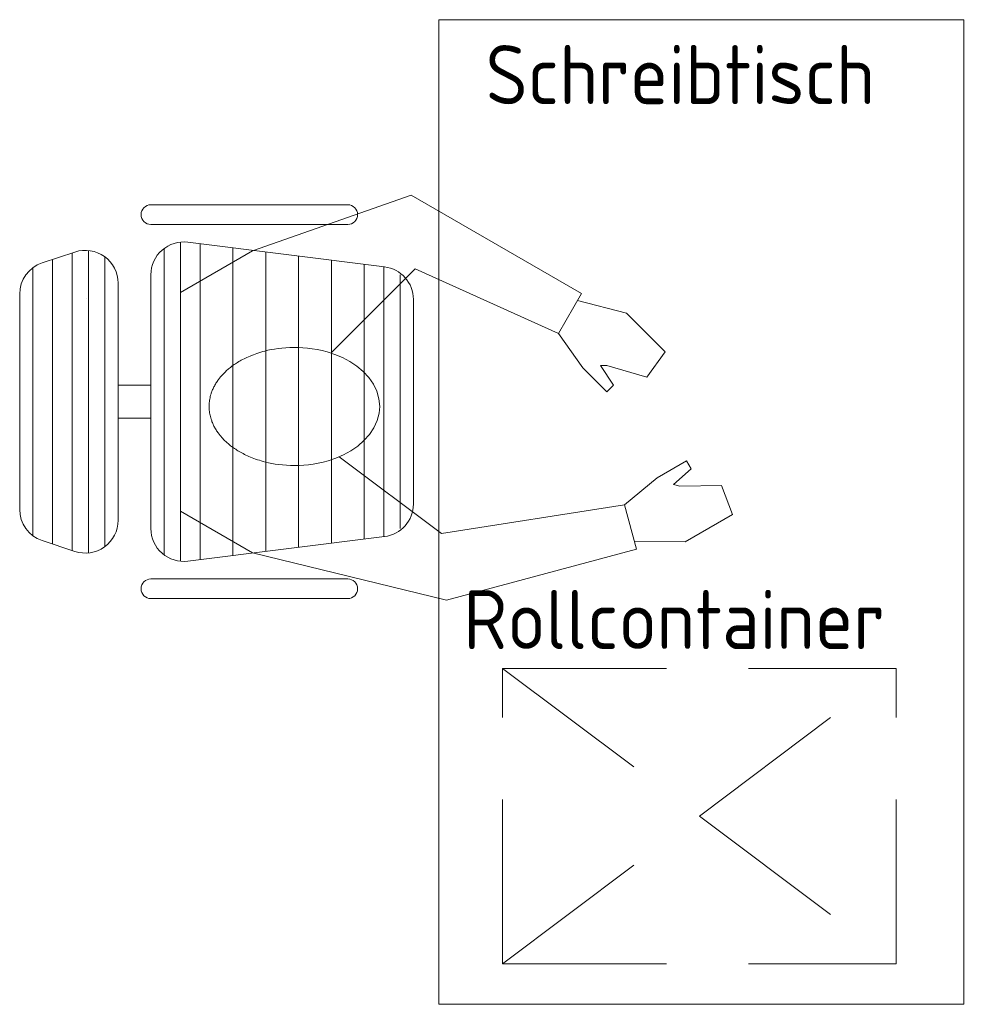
# Model space of a CAD drawing. Extents: x 6.1 to 17.3, y 2.1 to 12.5.
# Tile 1 of 2: x 6.1 to 7.5, y 4 to 5.5. Entities that reach past the tile are written whole.
import ezdxf

# ---------------------------------------------------------------- set-up
doc = ezdxf.new("R2010")
doc.units = 0
doc.header["$MEASUREMENT"] = 0
doc.linetypes.add('STRICHLINIE2', pattern=[0.375, 0.25, -0.125])
doc.linetypes.add('VOLLINIE18', pattern=[0])
doc.layers.add('BUEROEINRICHTUNG', color=1, linetype='CONTINUOUS', lineweight=18)
doc.styles.add('Stil1', font='isocp.shx')

# ---------------------------------------------------------------- blocks, each defined once
blk = doc.blocks.new('TE-PERSON2')
at = {"layer": 'BUEROEINRICHTUNG', "color": 1, "linetype": 'VOLLINIE18'}
for p, q in [((-0.15077, 0.16358), (-0.21422, 0.05368)), ((0.18233, 0.16358), (-0.15077, 0.16358)), ((0.18233, 0.16358), (0.24578, 0.05368)), ((-0.21422, 0.05368), (-0.28631, -0.24176)), ((0.24578, 0.05368), (0.33048, -0.1878)), ((0.21847, -0.19411), (0.09078, -0.06642)), ((-0.18482, -0.23437), (-0.06795, -0.07855)), ((0.11986, -0.41261), (0.21847, -0.19411)), ((0.33048, -0.1878), (0.18048, -0.44761)), ((-0.14105, -0.51342), (-0.18482, -0.23437)), ((-0.28631, -0.24176), (-0.20866, -0.53154)), ((0.11986, -0.41261), (0.06745, -0.44975)), ((0.18048, -0.44761), (0.11986, -0.41261)), ((0.06745, -0.44975), (0.03078, -0.48642)), ((0.15078, -0.51642), (0.17013, -0.44163)), ((0.07078, -0.47642), (0.04078, -0.49642)), ((0.07078, -0.48642), (0.07078, -0.47642)), ((0.04078, -0.49642), (0.03078, -0.48642)), ((0.05335, -0.54741), (0.07078, -0.48642)), ((-0.14105, -0.51342), (-0.20866, -0.53154)), ((-0.14105, -0.51342), (-0.10003, -0.56285)), ((0.15078, -0.51642), (0.09181, -0.57539)), ((-0.19777, -0.6057), (-0.19712, -0.52845)), ((0.09181, -0.57539), (0.05335, -0.54741)), ((-0.10003, -0.56285), (-0.0741, -0.60776)), ((-0.11274, -0.59741), (-0.11015, -0.58776)), ((-0.11168, -0.66084), (-0.11274, -0.59741)), ((-0.11015, -0.58776), (-0.08635, -0.61484)), ((-0.19777, -0.6057), (-0.15607, -0.67791)), ((-0.08635, -0.61484), (-0.0741, -0.60776)), ((-0.15607, -0.67791), (-0.11168, -0.66084))]:
    blk.add_line(p, q, dxfattribs=at)
blk.add_lwpolyline([(0.00857, -0.14008), (0.02024, -0.13898), (0.03164, -0.13574), (0.0425, -0.13049), (0.05261, -0.12345), (0.0618, -0.11491), (0.06994, -0.10516), (0.077, -0.09452), (0.08294, -0.0833), (0.0878, -0.07176), (0.09163, -0.06014), (0.09366, -0.05244), (0.09529, -0.04484), (0.09656, -0.03738), (0.0975, -0.03009), (0.09812, -0.023), (0.09847, -0.01612), (0.09857, -0.00947), (0.09844, -0.00306), (0.09811, 0.00311), (0.09759, 0.00903), (0.09692, 0.0147), (0.09611, 0.02013), (0.09517, 0.02532), (0.09413, 0.03027), (0.09299, 0.03499), (0.09214, 0.03816), (0.09126, 0.04123), (0.09035, 0.0442), (0.08941, 0.04706), (0.08845, 0.04982), (0.08746, 0.0525), (0.08645, 0.05508), (0.08543, 0.05757), (0.08439, 0.05997), (0.08333, 0.06229), (0.08227, 0.06453), (0.0812, 0.06669), (0.08012, 0.06878), (0.07903, 0.0708), (0.07794, 0.07274), (0.07685, 0.07462), (0.07575, 0.07643), (0.07465, 0.07818), (0.07355, 0.07987), (0.07245, 0.0815), (0.07135, 0.08307), (0.07025, 0.08459), (0.06915, 0.08606), (0.06806, 0.08747), (0.06697, 0.08884), (0.06588, 0.09016), (0.06479, 0.09143), (0.06371, 0.09266), (0.06264, 0.09385), (0.06157, 0.09499), (0.0605, 0.0961), (0.05943, 0.09717), (0.05838, 0.0982), (0.05732, 0.0992), (0.05628, 0.10016), (0.05523, 0.10108), (0.0542, 0.10198), (0.05316, 0.10284), (0.05214, 0.10368), (0.05111, 0.10448), (0.0501, 0.10526), (0.04909, 0.106), (0.04808, 0.10673), (0.04665, 0.10771), (0.04523, 0.10865), (0.04382, 0.10953), (0.04243, 0.11037), (0.04104, 0.11117), (0.03966, 0.11192), (0.03829, 0.11263), (0.03693, 0.1133), (0.03557, 0.11393), (0.03423, 0.11453), (0.03289, 0.11508), (0.03156, 0.11561), (0.03024, 0.1161), (0.02892, 0.11655), (0.02761, 0.11698), (0.02566, 0.11756), (0.02371, 0.11807), (0.02178, 0.11851), (0.01986, 0.11889), (0.01795, 0.11921), (0.01604, 0.11947), (0.01413, 0.11967), (0.01224, 0.11981), (0.01034, 0.1199), (0.00844, 0.11992), (0.00655, 0.11989), (0.00465, 0.1198), (0.00275, 0.11965), (0.00085, 0.11944), (-0.00106, 0.11918), (-0.00298, 0.11885), (-0.0049, 0.11846), (-0.00683, 0.118), (-0.00878, 0.11748), (-0.01073, 0.1169), (-0.01204, 0.11647), (-0.01336, 0.116), (-0.01469, 0.11551), (-0.01602, 0.11498), (-0.01736, 0.11441), (-0.0187, 0.11381), (-0.02006, 0.11317), (-0.02142, 0.11249), (-0.02279, 0.11177), (-0.02417, 0.11101), (-0.02557, 0.11021), (-0.02697, 0.10936), (-0.02838, 0.10846), (-0.0298, 0.10752), (-0.03123, 0.10652), (-0.03223, 0.10579), (-0.03325, 0.10504), (-0.03427, 0.10425), (-0.03529, 0.10344), (-0.03632, 0.1026), (-0.03735, 0.10173), (-0.03839, 0.10082), (-0.03943, 0.09989), (-0.04048, 0.09891), (-0.04154, 0.09791), (-0.0426, 0.09687), (-0.04366, 0.09579), (-0.04473, 0.09467), (-0.0458, 0.09351), (-0.04688, 0.09231), (-0.04796, 0.09107), (-0.04905, 0.08979), (-0.05014, 0.08845), (-0.05123, 0.08707), (-0.05233, 0.08564), (-0.05342, 0.08416), (-0.05452, 0.08263), (-0.05562, 0.08104), (-0.05672, 0.07939), (-0.05782, 0.07769), (-0.05892, 0.07592), (-0.06002, 0.07409), (-0.06111, 0.07219), (-0.0622, 0.07023), (-0.06329, 0.06819), (-0.06437, 0.06608), (-0.06544, 0.0639), (-0.0665, 0.06164), (-0.06755, 0.05929), (-0.06858, 0.05686), (-0.0696, 0.05435), (-0.0706, 0.05174), (-0.07158, 0.04904), (-0.07254, 0.04625), (-0.07347, 0.04336), (-0.07438, 0.04037), (-0.07525, 0.03727), (-0.07608, 0.03406), (-0.0772, 0.0293), (-0.07823, 0.0243), (-0.07914, 0.01907), (-0.07993, 0.01359), (-0.08057, 0.00787), (-0.08105, 0.0019), (-0.08134, -0.00432), (-0.08143, -0.01078), (-0.08128, -0.01748), (-0.08088, -0.0244), (-0.0802, -0.03153), (-0.0792, -0.03886), (-0.07786, -0.04635), (-0.07614, -0.05397), (-0.07404, -0.06168), (-0.07007, -0.07331), (-0.06507, -0.08482), (-0.05898, -0.09598), (-0.05178, -0.10652), (-0.04349, -0.11612), (-0.03417, -0.12448), (-0.02395, -0.1313), (-0.013, -0.13629), (-0.00156, -0.13925), (0.00857, -0.14008)], dxfattribs=at)
blk = doc.blocks.new('TE-SCHREIBTI')
at = {"layer": 'BUEROEINRICHTUNG'}
for p, q in [((-0.8, 1.5), (0, 1.5)), ((-0.8, 0), (-0.8, 1.5)), ((0, 0), (0, 1.5)), ((-0.8, 0), (0, 0))]:
    blk.add_line(p, q, dxfattribs=at)
at = {"layer": 'BUEROEINRICHTUNG', "color": 9}
for p, q in [((-1.2387, 1.21802), (-0.9387, 1.21802)), ((-1.2387, 1.18802), (-0.9387, 1.18802)), ((-1.1937, 1.16113), (-1.1937, 0.67491)), ((-0.8825, 1.12349), (-1.1825, 1.16099)), ((-1.1637, 1.15864), (-1.1637, 0.6774)), ((-1.40451, 1.12942), (-1.35451, 1.14609)), ((-1.3587, 1.14469), (-1.3587, 0.69136)), ((-1.3337, 1.1484), (-1.3337, 0.68764)), ((-1.2187, 1.15138), (-1.2187, 0.68466)), ((-1.1137, 1.15239), (-1.1137, 0.68365)), ((-1.0637, 1.14614), (-1.0637, 0.6899)), ((-1.3887, 1.13469), (-1.3887, 0.70135)), ((-1.3087, 1.13865), (-1.3087, 0.69739)), ((-1.0137, 1.13989), (-1.0137, 0.69615)), ((-0.9637, 1.13364), (-0.9637, 0.7024)), ((-0.9137, 1.12739), (-0.9137, 0.70865)), ((-1.4187, 1.12198), (-1.4187, 0.71406)), ((-1.2387, 1.11138), (-1.2387, 0.72466)), ((-0.8837, 1.12364), (-0.8837, 0.7124)), ((-0.8587, 1.11138), (-0.8587, 0.72466)), ((-1.2887, 1.09865), (-1.2887, 0.73739)), ((-1.4387, 1.08198), (-1.4387, 0.75406)), ((-1.33685, 1.07598), (-1.33685, 1.07598)), ((-0.8387, 0.76216), (-0.8387, 1.07388)), ((-1.2887, 0.94298), (-1.2387, 0.94298)), ((-1.2887, 0.89298), (-1.2387, 0.89298)), ((-1.2887, 0.89298), (-1.2387, 0.89298)), ((-1.40451, 0.70662), (-1.35451, 0.68996)), ((-1.1825, 0.67505), (-0.8825, 0.71255)), ((-1.2387, 0.64802), (-0.9387, 0.64802)), ((-1.2387, 0.61802), (-0.9387, 0.61802))]:
    blk.add_line(p, q, dxfattribs=at)
at = {"layer": 'BUEROEINRICHTUNG', "linetype": 'STRICHLINIE2'}
for p, q in [((-0.70287, 0.51177), (-0.10287, 0.51177)), ((-0.70287, 0.06177), (-0.70287, 0.51177)), ((-0.70287, 0.06177), (-0.10287, 0.51177)), ((-0.70287, 0.51177), (-0.10287, 0.06177)), ((-0.10287, 0.06177), (-0.10287, 0.51177)), ((-0.70287, 0.06177), (-0.10287, 0.06177))]:
    blk.add_line(p, q, dxfattribs=at)
at = {"layer": 'BUEROEINRICHTUNG', "color": 9}
for centre, radius, start, end in [((-1.2387, 1.20302), 0.015, 90, 270), ((-0.9387, 1.20302), 0.015, 270, 90), ((-1.1887, 1.11138), 0.05, 82.87641, 180), ((-1.3387, 1.09865), 0.05, 0, 108.43495), ((-1.3887, 1.08198), 0.05, 108.43495, 180), ((-0.8887, 1.07388), 0.05, 0, 82.87641), ((-1.3887, 0.75406), 0.05, 180, 251.56505), ((-0.8887, 0.76216), 0.05, 277.12359, 0), ((-1.3387, 0.73739), 0.05, 251.56505, 0), ((-1.1887, 0.72466), 0.05, 180, 277.12359), ((-1.2387, 0.63302), 0.015, 90, 270), ((-0.9387, 0.63302), 0.015, 270, 90)]:
    blk.add_arc(centre, radius, start, end, dxfattribs=at)
at = {"layer": 'BUEROEINRICHTUNG', "style": 'Stil1'}
for s, p in [('Schreibtisch', (-0.72848, 1.37129)), ('Rollcontainer', (-0.76239, 0.54113))]:
    blk.add_text(s, height=0.09, dxfattribs=at).set_placement(p)

msp = doc.modelspace()

# ---------------------------------------------------------------- block references
at = {"layer": 'BUEROEINRICHTUNG'}
msp.add_blockref('TE-SCHREIBTI', (7.5, 4), dxfattribs=at)
at = {"layer": 'BUEROEINRICHTUNG', "rotation": 90}
msp.add_blockref('TE-PERSON2', (6.4699, 4.9022), dxfattribs=at)

doc.saveas('drawing.dxf')
